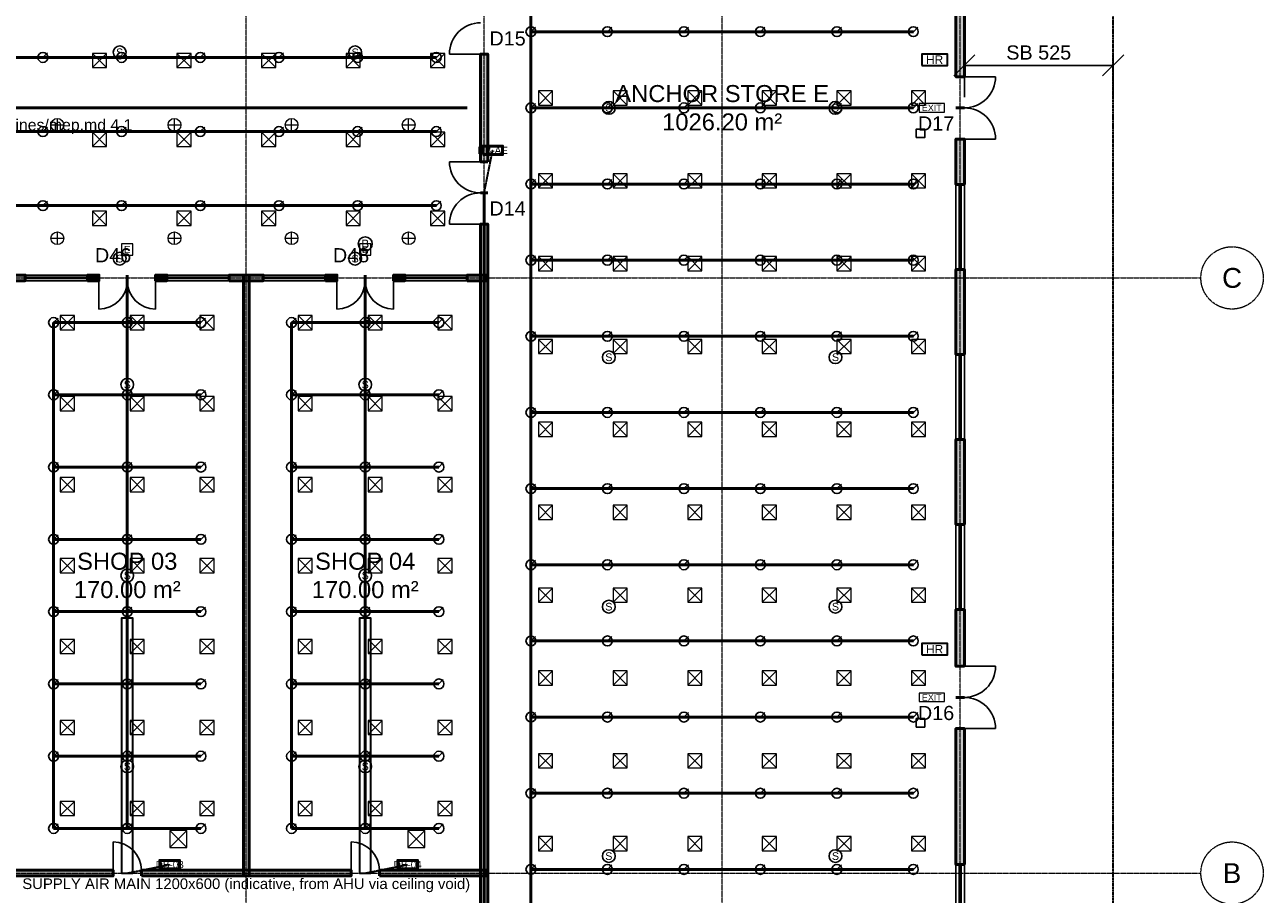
# Model space of a CAD drawing. Header units: millimetres. Extents: x -5300 to 125300, y -375 to 90375.
# Tile 8 of 9: x 81583 to 125300, y 19055 to 49731. Entities that reach past the tile are written whole.
import ezdxf
from ezdxf.enums import TextEntityAlignment as Align

# ---------------------------------------------------------------- set-up
doc = ezdxf.new("R2010")
doc.units = ezdxf.units.MM
for name, pattern in [('CENTER', [5.08, 3.175, -0.635, 0.635, -0.635]), ('DASHED', [1.524, 1.27, -0.254]), ('PHANTOM', [6.35, 3.175, -0.635, 0.635, -0.635, 0.635, -0.635])]:
    doc.linetypes.add(name, pattern=pattern)
for name, color, linetype, lineweight in [('AKS', 1, 'CENTER', 13), ('DUVAR', 7, 'Continuous', 50), ('E-ANNO-TEXT', 52, 'Continuous', 18), ('E-DB', 6, 'Continuous', 50), ('E-FALM', 230, 'Continuous', 25), ('E-LITE', 2, 'Continuous', 18), ('E-LITE-EMER', 40, 'Continuous', 18), ('E-TRAY', 210, 'DASHED', 35), ('ETIKET', 2, 'Continuous', 18), ('FP-ANNO-TEXT', 14, 'Continuous', 18), ('FP-HOSE', 20, 'Continuous', 35), ('FP-SPRK-HEAD', 1, 'Continuous', 25), ('FP-SPRK-PIPE', 12, 'Continuous', 50), ('HATCH', 8, 'Continuous', 9), ('KAPI', 3, 'Continuous', 25), ('M-ANNO-TEXT', 150, 'Continuous', 18), ('M-HVAC-RCG', 3, 'Continuous', 18), ('M-HVAC-SAD', 5, 'Continuous', 35), ('M-HVAC-SCD', 4, 'Continuous', 18), ('MAHAL', 2, 'Continuous', 18), ('OLCU', 1, 'Continuous', 18), ('PARSEL', 1, 'PHANTOM', 35), ('PENCERE', 5, 'Continuous', 25)]:
    doc.layers.add(name, color=color, linetype=linetype, lineweight=lineweight)
doc.styles.add('TR-ARIAL', font='arial.ttf')
doc.dimstyles.new('TR-100-CM', dxfattribs={"dimscale": 250, "dimtxt": 2, "dimasz": 1.5, "dimexe": 1.5, "dimexo": 1.5, "dimgap": 0.8, "dimtad": 1, "dimdec": 0, "dimlfac": 0.1, "dimdsep": 46, "dimtxsty": 'TR-ARIAL', "dimtsz": 1.5, "dimcen": 2.5, "dimclrd": 256, "dimclre": 256, "dimclrt": 256, "dimazin": 3, "dimtfac": 1, "dimtmove": 0, "dimatfit": 3})

msp = doc.modelspace()

# ---------------------------------------------------------------- hatches: boundary and pattern name
at = {"layer": 'HATCH'}
for points in [[(114750, 47900), (114750, 53100), (114450, 53100), (114450, 47900)], [(97925, 44900), (97925, 48700), (97675, 48700), (97675, 44900)], [(114750, 44100), (114750, 45700), (114450, 45700), (114450, 44100)], [(97925, 15475), (97925, 42700), (97675, 42700), (97675, 15475)], [(114750, 38100), (114750, 41100), (114450, 41100), (114450, 38100)], [(80900, 40700), (81600, 40700), (81600, 40900), (80900, 40900)], [(83800, 40700), (84200, 40700), (84200, 40900), (83800, 40900)], [(86200, 40700), (86600, 40700), (86600, 40900), (86200, 40900)], [(88800, 40700), (90000, 40700), (90000, 40900), (88800, 40900)], [(89500, 19700), (89500, 40900), (89300, 40900), (89300, 19700)], [(92200, 40700), (92600, 40700), (92600, 40900), (92200, 40900)], [(94600, 40700), (95000, 40700), (95000, 40900), (94600, 40900)], [(97200, 40700), (97900, 40700), (97900, 40900), (97200, 40900)], [(114750, 32100), (114750, 35100), (114450, 35100), (114450, 32100)], [(114750, 27100), (114750, 29100), (114450, 29100), (114450, 27100)], [(114750, 20100), (114750, 24900), (114450, 24900), (114450, 20100)], [(80900, 19700), (84700, 19700), (84700, 19900), (80900, 19900)], [(85700, 19700), (93100, 19700), (93100, 19900), (85700, 19900)], [(94100, 19700), (97900, 19700), (97900, 19900), (94100, 19900)]]:
    msp.add_hatch(color=256, dxfattribs=at).paths.add_polyline_path(points)

# ---------------------------------------------------------------- linework, layer by layer
at = {"layer": 'AKS'}
for p, q in [((89400, 7100), (89400, 86500)), ((97800, 7100), (97800, 86500)), ((106200, 7100), (106200, 86500)), ((114600, 7100), (114600, 86500)), ((-3100, 40800), (123100, 40800)), ((-3100, 19800), (123100, 19800))]:
    msp.add_line(p, q, dxfattribs=at)
for centre in [(124200, 40800), (124200, 19800)]:
    msp.add_circle(centre, 1100, dxfattribs=at)
at = {"layer": 'DUVAR'}
for p, q in [((97925, 48700), (97675, 48700)), ((114750, 47900), (114450, 47900)), ((114750, 46800), (114450, 46800)), ((114750, 46800), (114450, 46800)), ((114750, 45700), (114450, 45700)), ((97925, 44900), (97675, 44900)), ((97925, 43800), (97675, 43800)), ((97925, 43800), (97675, 43800)), ((114750, 44100), (114450, 44100)), ((97925, 42700), (97675, 42700)), ((114750, 41100), (114450, 41100)), ((81600, 40700), (81600, 40900)), ((83800, 40700), (83800, 40900)), ((84200, 40700), (84200, 40900)), ((85200, 40700), (85200, 40900)), ((85200, 40700), (85200, 40900)), ((86200, 40700), (86200, 40900)), ((86600, 40700), (86600, 40900)), ((88800, 40700), (88800, 40900)), ((90000, 40700), (90000, 40900)), ((92200, 40700), (92200, 40900)), ((92600, 40700), (92600, 40900)), ((93600, 40700), (93600, 40900)), ((93600, 40700), (93600, 40900)), ((94600, 40700), (94600, 40900)), ((95000, 40700), (95000, 40900)), ((97200, 40700), (97200, 40900)), ((114750, 38100), (114450, 38100)), ((114750, 35100), (114450, 35100)), ((114750, 32100), (114450, 32100)), ((114750, 29100), (114450, 29100)), ((114750, 27100), (114450, 27100)), ((114750, 26000), (114450, 26000)), ((114750, 26000), (114450, 26000)), ((114750, 24900), (114450, 24900)), ((84700, 19700), (84700, 19900)), ((85700, 19700), (85700, 19900)), ((93100, 19700), (93100, 19900)), ((94100, 19700), (94100, 19900)), ((114750, 20100), (114450, 20100))]:
    msp.add_line(p, q, dxfattribs=at)
for points in [[(114750, 47900), (114750, 53100), (114450, 53100), (114450, 47900)], [(97925, 44900), (97925, 48700), (97675, 48700), (97675, 44900)], [(114750, 44100), (114750, 45700), (114450, 45700), (114450, 44100)], [(97925, 15475), (97925, 42700), (97675, 42700), (97675, 15475)], [(114750, 38100), (114750, 41100), (114450, 41100), (114450, 38100)], [(80900, 40700), (81600, 40700), (81600, 40900), (80900, 40900)], [(83800, 40700), (84200, 40700), (84200, 40900), (83800, 40900)], [(86200, 40700), (86600, 40700), (86600, 40900), (86200, 40900)], [(88800, 40700), (90000, 40700), (90000, 40900), (88800, 40900)], [(89500, 19700), (89500, 40900), (89300, 40900), (89300, 19700)], [(92200, 40700), (92600, 40700), (92600, 40900), (92200, 40900)], [(94600, 40700), (95000, 40700), (95000, 40900), (94600, 40900)], [(97200, 40700), (97900, 40700), (97900, 40900), (97200, 40900)], [(114750, 32100), (114750, 35100), (114450, 35100), (114450, 32100)], [(114750, 27100), (114750, 29100), (114450, 29100), (114450, 27100)], [(114750, 20100), (114750, 24900), (114450, 24900), (114450, 20100)], [(80900, 19700), (84700, 19700), (84700, 19900), (80900, 19900)], [(85700, 19700), (93100, 19700), (93100, 19900), (85700, 19900)], [(94100, 19700), (97900, 19700), (97900, 19900), (94100, 19900)]]:
    msp.add_lwpolyline(points, close=True, dxfattribs=at)
at = {"layer": 'E-DB'}
for points in [[(97750, 45150), (98450, 45150), (98450, 45450), (97750, 45450)], [(86350, 19950), (87050, 19950), (87050, 20250), (86350, 20250)], [(94750, 19950), (95450, 19950), (95450, 20250), (94750, 20250)]]:
    msp.add_lwpolyline(points, close=True, dxfattribs=at)
at = {"layer": 'E-FALM'}
for points in [[(113050, 45750), (113350, 45750), (113350, 46050), (113050, 46050)], [(113050, 24950), (113350, 24950), (113350, 25250), (113050, 25250)]]:
    msp.add_lwpolyline(points, close=True, dxfattribs=at)
for centre, radius in [((84933.3, 48760), 225), ((93244.4, 48760), 225), ((102200, 46800), 225), ((110200, 46800), 225), ((93600, 42000), 250), ((84933.3, 41480), 225), ((93244.4, 41480), 225), ((102200, 38000), 225), ((110200, 38000), 225), ((85200, 37033.3), 225), ((93600, 37033.3), 225), ((85200, 30300), 225), ((93600, 30300), 225), ((102200, 29200), 225), ((110200, 29200), 225), ((85200, 23566.7), 225), ((93600, 23566.7), 225), ((102200, 20400), 225), ((110200, 20400), 225)]:
    msp.add_circle(centre, radius, dxfattribs=at)
at = {"layer": 'E-LITE'}
for p, q in [((82733.3, 45975), (82733.3, 46425)), ((86866.7, 45975), (86866.7, 46425)), ((91000, 45975), (91000, 46425)), ((95133.3, 45975), (95133.3, 46425)), ((82508.3, 46200), (82958.3, 46200)), ((86641.7, 46200), (87091.7, 46200)), ((90775, 46200), (91225, 46200)), ((94908.3, 46200), (95358.3, 46200)), ((82733.3, 41975), (82733.3, 42425)), ((86866.7, 41975), (86866.7, 42425)), ((91000, 41975), (91000, 42425)), ((95133.3, 41975), (95133.3, 42425)), ((82508.3, 42200), (82958.3, 42200)), ((86641.7, 42200), (87091.7, 42200)), ((90775, 42200), (91225, 42200)), ((94908.3, 42200), (95358.3, 42200))]:
    msp.add_line(p, q, dxfattribs=at)
at = {"layer": 'E-LITE', "const_width": 100}
for points in [[(82500, 19700), (83700, 19700)], [(86700, 19700), (87900, 19700)], [(90900, 19700), (92100, 19700)], [(95100, 19700), (96300, 19700)]]:
    msp.add_lwpolyline(points, dxfattribs=at)
at = {"layer": 'E-LITE'}
for centre in [(82733.3, 46200), (86866.7, 46200), (91000, 46200), (95133.3, 46200), (82733.3, 42200), (86866.7, 42200), (91000, 42200), (95133.3, 42200)]:
    msp.add_circle(centre, 225, dxfattribs=at)
at = {"layer": 'E-LITE-EMER'}
for points in [[(113150, 46650), (114050, 46650), (114050, 46950), (113150, 46950)], [(85000, 41600), (85400, 41600), (85400, 42000), (85000, 42000)], [(93400, 41600), (93800, 41600), (93800, 42000), (93400, 42000)], [(113150, 25850), (114050, 25850), (114050, 26150), (113150, 26150)]]:
    msp.add_lwpolyline(points, close=True, dxfattribs=at)
at = {"layer": 'E-TRAY'}
for p, q in [((97800, 43800), (98100, 45300)), ((85200, 19800), (86700, 20100)), ((93600, 19800), (95100, 20100))]:
    msp.add_line(p, q, dxfattribs=at)
at = {"layer": 'FP-HOSE'}
for points in [[(113250, 48300), (114150, 48300), (114150, 48700), (113250, 48700)], [(113250, 27500), (114150, 27500), (114150, 27900), (113250, 27900)]]:
    msp.add_lwpolyline(points, close=True, dxfattribs=at)
at = {"layer": 'FP-SPRK-HEAD'}
for p, q in [((99450, 49487), (99607.5, 49644.5)), ((102150, 49487), (102307.5, 49644.5)), ((104850, 49487), (105007.5, 49644.5)), ((107550, 49487), (107707.5, 49644.5)), ((110250, 49487), (110407.5, 49644.5)), ((112950, 49487), (113107.5, 49644.5)), ((82222.2, 48578.6), (82379.7, 48736.1)), ((85000, 48578.6), (85157.5, 48736.1)), ((87777.8, 48578.6), (87935.3, 48736.1)), ((90555.6, 48578.6), (90713.1, 48736.1)), ((93333.3, 48578.6), (93490.8, 48736.1)), ((96111.1, 48578.6), (96268.6, 48736.1)), ((99450, 46800), (99607.5, 46957.5)), ((102150, 46800), (102307.5, 46957.5)), ((104850, 46800), (105007.5, 46957.5)), ((107550, 46800), (107707.5, 46957.5)), ((110250, 46800), (110407.5, 46957.5)), ((112950, 46800), (113107.5, 46957.5)), ((82222.2, 45964.3), (82379.7, 46121.8)), ((85000, 45964.3), (85157.5, 46121.8)), ((87777.8, 45964.3), (87935.3, 46121.8)), ((90555.6, 45964.3), (90713.1, 46121.8)), ((93333.3, 45964.3), (93490.8, 46121.8)), ((96111.1, 45964.3), (96268.6, 46121.8)), ((99450, 44113), (99607.5, 44270.5)), ((102150, 44113), (102307.5, 44270.5)), ((104850, 44113), (105007.5, 44270.5)), ((107550, 44113), (107707.5, 44270.5)), ((110250, 44113), (110407.5, 44270.5)), ((112950, 44113), (113107.5, 44270.5)), ((82222.2, 43350), (82379.7, 43507.5)), ((85000, 43350), (85157.5, 43507.5)), ((87777.8, 43350), (87935.3, 43507.5)), ((90555.6, 43350), (90713.1, 43507.5)), ((93333.3, 43350), (93490.8, 43507.5)), ((96111.1, 43350), (96268.6, 43507.5)), ((99450, 41426.1), (99607.5, 41583.6)), ((102150, 41426.1), (102307.5, 41583.6)), ((104850, 41426.1), (105007.5, 41583.6)), ((107550, 41426.1), (107707.5, 41583.6)), ((110250, 41426.1), (110407.5, 41583.6)), ((112950, 41426.1), (113107.5, 41583.6)), ((82600, 39225), (82757.5, 39382.5)), ((85200, 39225), (85357.5, 39382.5)), ((87800, 39225), (87957.5, 39382.5)), ((91000, 39225), (91157.5, 39382.5)), ((93600, 39225), (93757.5, 39382.5)), ((96200, 39225), (96357.5, 39382.5)), ((99450, 38739.1), (99607.5, 38896.6)), ((102150, 38739.1), (102307.5, 38896.6)), ((104850, 38739.1), (105007.5, 38896.6)), ((107550, 38739.1), (107707.5, 38896.6)), ((110250, 38739.1), (110407.5, 38896.6)), ((112950, 38739.1), (113107.5, 38896.6)), ((82600, 36675), (82757.5, 36832.5)), ((85200, 36675), (85357.5, 36832.5)), ((87800, 36675), (87957.5, 36832.5)), ((91000, 36675), (91157.5, 36832.5)), ((93600, 36675), (93757.5, 36832.5)), ((96200, 36675), (96357.5, 36832.5)), ((99450, 36052.2), (99607.5, 36209.7)), ((102150, 36052.2), (102307.5, 36209.7)), ((104850, 36052.2), (105007.5, 36209.7)), ((107550, 36052.2), (107707.5, 36209.7)), ((110250, 36052.2), (110407.5, 36209.7)), ((112950, 36052.2), (113107.5, 36209.7)), ((82600, 34125), (82757.5, 34282.5)), ((85200, 34125), (85357.5, 34282.5)), ((87800, 34125), (87957.5, 34282.5)), ((91000, 34125), (91157.5, 34282.5)), ((93600, 34125), (93757.5, 34282.5)), ((96200, 34125), (96357.5, 34282.5)), ((99450, 33365.2), (99607.5, 33522.7)), ((102150, 33365.2), (102307.5, 33522.7)), ((104850, 33365.2), (105007.5, 33522.7)), ((107550, 33365.2), (107707.5, 33522.7)), ((110250, 33365.2), (110407.5, 33522.7)), ((112950, 33365.2), (113107.5, 33522.7)), ((82600, 31575), (82757.5, 31732.5)), ((85200, 31575), (85357.5, 31732.5)), ((87800, 31575), (87957.5, 31732.5)), ((91000, 31575), (91157.5, 31732.5)), ((93600, 31575), (93757.5, 31732.5)), ((96200, 31575), (96357.5, 31732.5)), ((99450, 30678.3), (99607.5, 30835.8)), ((102150, 30678.3), (102307.5, 30835.8)), ((104850, 30678.3), (105007.5, 30835.8)), ((107550, 30678.3), (107707.5, 30835.8)), ((110250, 30678.3), (110407.5, 30835.8)), ((112950, 30678.3), (113107.5, 30835.8)), ((82600, 29025), (82757.5, 29182.5)), ((85200, 29025), (85357.5, 29182.5)), ((87800, 29025), (87957.5, 29182.5)), ((91000, 29025), (91157.5, 29182.5)), ((93600, 29025), (93757.5, 29182.5)), ((96200, 29025), (96357.5, 29182.5)), ((99450, 27991.3), (99607.5, 28148.8)), ((102150, 27991.3), (102307.5, 28148.8)), ((104850, 27991.3), (105007.5, 28148.8)), ((107550, 27991.3), (107707.5, 28148.8)), ((110250, 27991.3), (110407.5, 28148.8)), ((112950, 27991.3), (113107.5, 28148.8)), ((82600, 26475), (82757.5, 26632.5)), ((85200, 26475), (85357.5, 26632.5)), ((87800, 26475), (87957.5, 26632.5)), ((91000, 26475), (91157.5, 26632.5)), ((93600, 26475), (93757.5, 26632.5)), ((96200, 26475), (96357.5, 26632.5)), ((99450, 25304.3), (99607.5, 25461.8)), ((102150, 25304.3), (102307.5, 25461.8)), ((104850, 25304.3), (105007.5, 25461.8)), ((107550, 25304.3), (107707.5, 25461.8)), ((110250, 25304.3), (110407.5, 25461.8)), ((112950, 25304.3), (113107.5, 25461.8)), ((82600, 23925), (82757.5, 24082.5)), ((85200, 23925), (85357.5, 24082.5)), ((87800, 23925), (87957.5, 24082.5)), ((91000, 23925), (91157.5, 24082.5)), ((93600, 23925), (93757.5, 24082.5)), ((96200, 23925), (96357.5, 24082.5)), ((99450, 22617.4), (99607.5, 22774.9)), ((102150, 22617.4), (102307.5, 22774.9)), ((104850, 22617.4), (105007.5, 22774.9)), ((107550, 22617.4), (107707.5, 22774.9)), ((110250, 22617.4), (110407.5, 22774.9)), ((112950, 22617.4), (113107.5, 22774.9)), ((82600, 21375), (82757.5, 21532.5)), ((85200, 21375), (85357.5, 21532.5)), ((87800, 21375), (87957.5, 21532.5)), ((91000, 21375), (91157.5, 21532.5)), ((93600, 21375), (93757.5, 21532.5)), ((96200, 21375), (96357.5, 21532.5)), ((99450, 19930.4), (99607.5, 20087.9)), ((102150, 19930.4), (102307.5, 20087.9)), ((104850, 19930.4), (105007.5, 20087.9)), ((107550, 19930.4), (107707.5, 20087.9)), ((110250, 19930.4), (110407.5, 20087.9)), ((112950, 19930.4), (113107.5, 20087.9))]:
    msp.add_line(p, q, dxfattribs=at)
for centre in [(99450, 49487), (102150, 49487), (104850, 49487), (107550, 49487), (110250, 49487), (112950, 49487), (82222.2, 48578.6), (85000, 48578.6), (87777.8, 48578.6), (90555.6, 48578.6), (93333.3, 48578.6), (96111.1, 48578.6), (99450, 46800), (102150, 46800), (104850, 46800), (107550, 46800), (110250, 46800), (112950, 46800), (82222.2, 45964.3), (85000, 45964.3), (87777.8, 45964.3), (90555.6, 45964.3), (93333.3, 45964.3), (96111.1, 45964.3), (99450, 44113), (102150, 44113), (104850, 44113), (107550, 44113), (110250, 44113), (112950, 44113), (82222.2, 43350), (85000, 43350), (87777.8, 43350), (90555.6, 43350), (93333.3, 43350), (96111.1, 43350), (99450, 41426.1), (102150, 41426.1), (104850, 41426.1), (107550, 41426.1), (110250, 41426.1), (112950, 41426.1), (82600, 39225), (85200, 39225), (87800, 39225), (91000, 39225), (93600, 39225), (96200, 39225), (99450, 38739.1), (102150, 38739.1), (104850, 38739.1), (107550, 38739.1), (110250, 38739.1), (112950, 38739.1), (82600, 36675), (85200, 36675), (87800, 36675), (91000, 36675), (93600, 36675), (96200, 36675), (99450, 36052.2), (102150, 36052.2), (104850, 36052.2), (107550, 36052.2), (110250, 36052.2), (112950, 36052.2), (82600, 34125), (85200, 34125), (87800, 34125), (91000, 34125), (93600, 34125), (96200, 34125), (99450, 33365.2), (102150, 33365.2), (104850, 33365.2), (107550, 33365.2), (110250, 33365.2), (112950, 33365.2), (82600, 31575), (85200, 31575), (87800, 31575), (91000, 31575), (93600, 31575), (96200, 31575), (99450, 30678.3), (102150, 30678.3), (104850, 30678.3), (107550, 30678.3), (110250, 30678.3), (112950, 30678.3), (82600, 29025), (85200, 29025), (87800, 29025), (91000, 29025), (93600, 29025), (96200, 29025), (99450, 27991.3), (102150, 27991.3), (104850, 27991.3), (107550, 27991.3), (110250, 27991.3), (112950, 27991.3), (82600, 26475), (85200, 26475), (87800, 26475), (91000, 26475), (93600, 26475), (96200, 26475), (99450, 25304.3), (102150, 25304.3), (104850, 25304.3), (107550, 25304.3), (110250, 25304.3), (112950, 25304.3), (82600, 23925), (85200, 23925), (87800, 23925), (91000, 23925), (93600, 23925), (96200, 23925), (99450, 22617.4), (102150, 22617.4), (104850, 22617.4), (107550, 22617.4), (110250, 22617.4), (112950, 22617.4), (82600, 21375), (85200, 21375), (87800, 21375), (91000, 21375), (93600, 21375), (96200, 21375), (99450, 19930.4), (102150, 19930.4), (104850, 19930.4), (107550, 19930.4), (110250, 19930.4), (112950, 19930.4)]:
    msp.add_circle(centre, 175, dxfattribs=at)
at = {"layer": 'FP-SPRK-PIPE'}
for p, q in [((99450, 49487), (99450, 52173.9)), ((99450, 49487), (102150, 49487)), ((99450, 46800), (99450, 49487)), ((102150, 49487), (104850, 49487)), ((104850, 49487), (107550, 49487)), ((107550, 49487), (110250, 49487)), ((110250, 49487), (112950, 49487)), ((79444.4, 48578.6), (82222.2, 48578.6)), ((82222.2, 48578.6), (85000, 48578.6)), ((85000, 48578.6), (87777.8, 48578.6)), ((87777.8, 48578.6), (90555.6, 48578.6)), ((90555.6, 48578.6), (93333.3, 48578.6)), ((93333.3, 48578.6), (96111.1, 48578.6)), ((22800, 46800), (97200, 46800)), ((99450, 46800), (102150, 46800)), ((99450, 44113), (99450, 46800)), ((102150, 46800), (104850, 46800)), ((104850, 46800), (107550, 46800)), ((107550, 46800), (110250, 46800)), ((110250, 46800), (112950, 46800)), ((79444.4, 45964.3), (82222.2, 45964.3)), ((82222.2, 45964.3), (85000, 45964.3)), ((85000, 45964.3), (87777.8, 45964.3)), ((87777.8, 45964.3), (90555.6, 45964.3)), ((90555.6, 45964.3), (93333.3, 45964.3)), ((93333.3, 45964.3), (96111.1, 45964.3)), ((97800, 17243.5), (97800, 43800)), ((99450, 44113), (102150, 44113)), ((99450, 41426.1), (99450, 44113)), ((102150, 44113), (104850, 44113)), ((104850, 44113), (107550, 44113)), ((107550, 44113), (110250, 44113)), ((110250, 44113), (112950, 44113)), ((79444.4, 43350), (82222.2, 43350)), ((82222.2, 43350), (85000, 43350)), ((85000, 43350), (87777.8, 43350)), ((87777.8, 43350), (90555.6, 43350)), ((90555.6, 43350), (93333.3, 43350)), ((93333.3, 43350), (96111.1, 43350)), ((99450, 41426.1), (102150, 41426.1)), ((99450, 38739.1), (99450, 41426.1)), ((102150, 41426.1), (104850, 41426.1)), ((104850, 41426.1), (107550, 41426.1)), ((107550, 41426.1), (110250, 41426.1)), ((110250, 41426.1), (112950, 41426.1)), ((85200, 21375), (85200, 40800)), ((93600, 21375), (93600, 40800)), ((82600, 39225), (85200, 39225)), ((82600, 36675), (82600, 39225)), ((85200, 39225), (87800, 39225)), ((91000, 39225), (93600, 39225)), ((91000, 36675), (91000, 39225)), ((93600, 39225), (96200, 39225)), ((99450, 38739.1), (102150, 38739.1)), ((99450, 36052.2), (99450, 38739.1)), ((102150, 38739.1), (104850, 38739.1)), ((104850, 38739.1), (107550, 38739.1)), ((107550, 38739.1), (110250, 38739.1)), ((110250, 38739.1), (112950, 38739.1)), ((82600, 36675), (85200, 36675)), ((82600, 34125), (82600, 36675)), ((85200, 36675), (87800, 36675)), ((91000, 36675), (93600, 36675)), ((91000, 34125), (91000, 36675)), ((93600, 36675), (96200, 36675)), ((99450, 36052.2), (102150, 36052.2)), ((99450, 33365.2), (99450, 36052.2)), ((102150, 36052.2), (104850, 36052.2)), ((104850, 36052.2), (107550, 36052.2)), ((107550, 36052.2), (110250, 36052.2)), ((110250, 36052.2), (112950, 36052.2)), ((82600, 34125), (85200, 34125)), ((82600, 31575), (82600, 34125)), ((85200, 34125), (87800, 34125)), ((91000, 34125), (93600, 34125)), ((91000, 31575), (91000, 34125)), ((93600, 34125), (96200, 34125)), ((99450, 33365.2), (102150, 33365.2)), ((99450, 30678.3), (99450, 33365.2)), ((102150, 33365.2), (104850, 33365.2)), ((104850, 33365.2), (107550, 33365.2)), ((107550, 33365.2), (110250, 33365.2)), ((110250, 33365.2), (112950, 33365.2)), ((82600, 31575), (85200, 31575)), ((82600, 29025), (82600, 31575)), ((85200, 31575), (87800, 31575)), ((91000, 31575), (93600, 31575)), ((91000, 29025), (91000, 31575)), ((93600, 31575), (96200, 31575)), ((99450, 30678.3), (102150, 30678.3)), ((99450, 27991.3), (99450, 30678.3)), ((102150, 30678.3), (104850, 30678.3)), ((104850, 30678.3), (107550, 30678.3)), ((107550, 30678.3), (110250, 30678.3)), ((110250, 30678.3), (112950, 30678.3)), ((82600, 29025), (85200, 29025)), ((82600, 26475), (82600, 29025)), ((85200, 29025), (87800, 29025)), ((91000, 29025), (93600, 29025)), ((91000, 26475), (91000, 29025)), ((93600, 29025), (96200, 29025)), ((99450, 27991.3), (102150, 27991.3)), ((99450, 25304.3), (99450, 27991.3)), ((102150, 27991.3), (104850, 27991.3)), ((104850, 27991.3), (107550, 27991.3)), ((107550, 27991.3), (110250, 27991.3)), ((110250, 27991.3), (112950, 27991.3)), ((82600, 26475), (85200, 26475)), ((82600, 23925), (82600, 26475)), ((85200, 26475), (87800, 26475)), ((91000, 26475), (93600, 26475)), ((91000, 23925), (91000, 26475)), ((93600, 26475), (96200, 26475)), ((99450, 25304.3), (102150, 25304.3)), ((99450, 22617.4), (99450, 25304.3)), ((102150, 25304.3), (104850, 25304.3)), ((104850, 25304.3), (107550, 25304.3)), ((107550, 25304.3), (110250, 25304.3)), ((110250, 25304.3), (112950, 25304.3)), ((82600, 23925), (85200, 23925)), ((82600, 21375), (82600, 23925)), ((85200, 23925), (87800, 23925)), ((91000, 23925), (93600, 23925)), ((91000, 21375), (91000, 23925)), ((93600, 23925), (96200, 23925)), ((99450, 22617.4), (102150, 22617.4)), ((99450, 19930.4), (99450, 22617.4)), ((102150, 22617.4), (104850, 22617.4)), ((104850, 22617.4), (107550, 22617.4)), ((107550, 22617.4), (110250, 22617.4)), ((110250, 22617.4), (112950, 22617.4)), ((82600, 21375), (85200, 21375)), ((82600, 21375), (85200, 21375)), ((85200, 21375), (87800, 21375)), ((91000, 21375), (93600, 21375)), ((91000, 21375), (93600, 21375)), ((93600, 21375), (96200, 21375)), ((99450, 19930.4), (102150, 19930.4)), ((99450, 17243.5), (99450, 19930.4)), ((102150, 19930.4), (104850, 19930.4)), ((104850, 19930.4), (107550, 19930.4)), ((107550, 19930.4), (110250, 19930.4)), ((110250, 19930.4), (112950, 19930.4))]:
    msp.add_line(p, q, dxfattribs=at)
at = {"layer": 'KAPI'}
for p, q in [((97675, 48700), (96575, 48700)), ((114750, 47900), (115850, 47900)), ((114750, 45700), (115850, 45700)), ((97675, 44900), (96575, 44900)), ((97675, 42700), (96575, 42700)), ((84200, 40700), (84200, 39700)), ((86200, 40700), (86200, 39700)), ((92600, 40700), (92600, 39700)), ((94600, 40700), (94600, 39700)), ((114750, 27100), (115850, 27100)), ((114750, 24900), (115850, 24900)), ((84700, 19900), (84700, 20900)), ((93100, 19900), (93100, 20900))]:
    msp.add_line(p, q, dxfattribs=at)
for centre, radius, start, end in [((97675, 48700), 1100, 90, 180), ((114750, 47900), 1100, -90, 0), ((114750, 45700), 1100, 0, 90), ((97675, 44900), 1100, 180, -90), ((97675, 42700), 1100, 90, 180), ((84200, 40700), 1000, -90, 0), ((86200, 40700), 1000, 180, -90), ((92600, 40700), 1000, -90, 0), ((94600, 40700), 1000, 180, -90), ((114750, 27100), 1100, -90, 0), ((114750, 24900), 1100, 0, 90), ((84700, 19900), 1000, 0, 90), ((93100, 19900), 1000, 0, 90)]:
    msp.add_arc(centre, radius, start, end, dxfattribs=at)
at = {"layer": 'M-HVAC-RCG'}
for p, q in [((86700, 20700), (87300, 21300)), ((86700, 21300), (87300, 20700)), ((95100, 20700), (95700, 21300)), ((95100, 21300), (95700, 20700))]:
    msp.add_line(p, q, dxfattribs=at)
for points in [[(86700, 20700), (87300, 20700), (87300, 21300), (86700, 21300)], [(95100, 20700), (95700, 20700), (95700, 21300), (95100, 21300)]]:
    msp.add_lwpolyline(points, close=True, dxfattribs=at)
at = {"layer": 'M-HVAC-SAD'}
for points in [[(85000, 19800), (85400, 19800), (85400, 28800), (85000, 28800)], [(93400, 19800), (93800, 19800), (93800, 28800), (93400, 28800)]]:
    msp.add_lwpolyline(points, close=True, dxfattribs=at)
at = {"layer": 'M-HVAC-SCD'}
for p, q in [((83972, 48223.1), (84472, 48723.1)), ((83972, 48723.1), (84472, 48223.1)), ((86956, 48223.1), (87456, 48723.1)), ((86956, 48723.1), (87456, 48223.1)), ((89940, 48223.1), (90440, 48723.1)), ((89940, 48723.1), (90440, 48223.1)), ((92924, 48223.1), (93424, 48723.1)), ((92924, 48723.1), (93424, 48223.1)), ((95908, 48223.1), (96408, 48723.1)), ((95908, 48723.1), (96408, 48223.1)), ((99716.7, 46900), (100216.7, 47400)), ((99716.7, 47400), (100216.7, 46900)), ((102350, 46900), (102850, 47400)), ((102350, 47400), (102850, 46900)), ((104983.3, 46900), (105483.3, 47400)), ((104983.3, 47400), (105483.3, 46900)), ((107616.7, 46900), (108116.7, 47400)), ((107616.7, 47400), (108116.7, 46900)), ((110250, 46900), (110750, 47400)), ((110250, 47400), (110750, 46900)), ((112883.3, 46900), (113383.3, 47400)), ((112883.3, 47400), (113383.3, 46900)), ((83972, 45438.5), (84472, 45938.5)), ((83972, 45938.5), (84472, 45438.5)), ((86956, 45438.5), (87456, 45938.5)), ((86956, 45938.5), (87456, 45438.5)), ((89940, 45438.5), (90440, 45938.5)), ((89940, 45938.5), (90440, 45438.5)), ((92924, 45438.5), (93424, 45938.5)), ((92924, 45938.5), (93424, 45438.5)), ((95908, 45438.5), (96408, 45938.5)), ((95908, 45938.5), (96408, 45438.5)), ((99716.7, 43976.2), (100216.7, 44476.2)), ((99716.7, 44476.2), (100216.7, 43976.2)), ((102350, 43976.2), (102850, 44476.2)), ((102350, 44476.2), (102850, 43976.2)), ((104983.3, 43976.2), (105483.3, 44476.2)), ((104983.3, 44476.2), (105483.3, 43976.2)), ((107616.7, 43976.2), (108116.7, 44476.2)), ((107616.7, 44476.2), (108116.7, 43976.2)), ((110250, 43976.2), (110750, 44476.2)), ((110250, 44476.2), (110750, 43976.2)), ((112883.3, 43976.2), (113383.3, 44476.2)), ((112883.3, 44476.2), (113383.3, 43976.2)), ((83972, 42653.8), (84472, 43153.8)), ((83972, 43153.8), (84472, 42653.8)), ((86956, 42653.8), (87456, 43153.8)), ((86956, 43153.8), (87456, 42653.8)), ((89940, 42653.8), (90440, 43153.8)), ((89940, 43153.8), (90440, 42653.8)), ((92924, 42653.8), (93424, 43153.8)), ((92924, 43153.8), (93424, 42653.8)), ((95908, 42653.8), (96408, 43153.8)), ((95908, 43153.8), (96408, 42653.8)), ((99716.7, 41052.4), (100216.7, 41552.4)), ((99716.7, 41552.4), (100216.7, 41052.4)), ((102350, 41052.4), (102850, 41552.4)), ((102350, 41552.4), (102850, 41052.4)), ((104983.3, 41052.4), (105483.3, 41552.4)), ((104983.3, 41552.4), (105483.3, 41052.4)), ((107616.7, 41052.4), (108116.7, 41552.4)), ((107616.7, 41552.4), (108116.7, 41052.4)), ((110250, 41052.4), (110750, 41552.4)), ((110250, 41552.4), (110750, 41052.4)), ((112883.3, 41052.4), (113383.3, 41552.4)), ((112883.3, 41552.4), (113383.3, 41052.4)), ((82833.3, 38971.4), (83333.3, 39471.4)), ((82833.3, 39471.4), (83333.3, 38971.4)), ((85300, 38971.4), (85800, 39471.4)), ((85300, 39471.4), (85800, 38971.4)), ((87766.7, 38971.4), (88266.7, 39471.4)), ((87766.7, 39471.4), (88266.7, 38971.4)), ((91233.3, 38971.4), (91733.3, 39471.4)), ((91233.3, 39471.4), (91733.3, 38971.4)), ((93700, 38971.4), (94200, 39471.4)), ((93700, 39471.4), (94200, 38971.4)), ((96166.7, 38971.4), (96666.7, 39471.4)), ((96166.7, 39471.4), (96666.7, 38971.4)), ((99716.7, 38128.6), (100216.7, 38628.6)), ((99716.7, 38628.6), (100216.7, 38128.6)), ((102350, 38128.6), (102850, 38628.6)), ((102350, 38628.6), (102850, 38128.6)), ((104983.3, 38128.6), (105483.3, 38628.6)), ((104983.3, 38628.6), (105483.3, 38128.6)), ((107616.7, 38128.6), (108116.7, 38628.6)), ((107616.7, 38628.6), (108116.7, 38128.6)), ((110250, 38128.6), (110750, 38628.6)), ((110250, 38628.6), (110750, 38128.6)), ((112883.3, 38128.6), (113383.3, 38628.6)), ((112883.3, 38628.6), (113383.3, 38128.6)), ((82833.3, 36114.3), (83333.3, 36614.3)), ((82833.3, 36614.3), (83333.3, 36114.3)), ((85300, 36114.3), (85800, 36614.3)), ((85300, 36614.3), (85800, 36114.3)), ((87766.7, 36114.3), (88266.7, 36614.3)), ((87766.7, 36614.3), (88266.7, 36114.3)), ((91233.3, 36114.3), (91733.3, 36614.3)), ((91233.3, 36614.3), (91733.3, 36114.3)), ((93700, 36114.3), (94200, 36614.3)), ((93700, 36614.3), (94200, 36114.3)), ((96166.7, 36114.3), (96666.7, 36614.3)), ((96166.7, 36614.3), (96666.7, 36114.3)), ((99716.7, 35204.8), (100216.7, 35704.8)), ((99716.7, 35704.8), (100216.7, 35204.8)), ((102350, 35204.8), (102850, 35704.8)), ((102350, 35704.8), (102850, 35204.8)), ((104983.3, 35204.8), (105483.3, 35704.8)), ((104983.3, 35704.8), (105483.3, 35204.8)), ((107616.7, 35204.8), (108116.7, 35704.8)), ((107616.7, 35704.8), (108116.7, 35204.8)), ((110250, 35204.8), (110750, 35704.8)), ((110250, 35704.8), (110750, 35204.8)), ((112883.3, 35204.8), (113383.3, 35704.8)), ((112883.3, 35704.8), (113383.3, 35204.8)), ((82833.3, 33257.1), (83333.3, 33757.1)), ((82833.3, 33757.1), (83333.3, 33257.1)), ((85300, 33257.1), (85800, 33757.1)), ((85300, 33757.1), (85800, 33257.1)), ((87766.7, 33257.1), (88266.7, 33757.1)), ((87766.7, 33757.1), (88266.7, 33257.1)), ((91233.3, 33257.1), (91733.3, 33757.1)), ((91233.3, 33757.1), (91733.3, 33257.1)), ((93700, 33257.1), (94200, 33757.1)), ((93700, 33757.1), (94200, 33257.1)), ((96166.7, 33257.1), (96666.7, 33757.1)), ((96166.7, 33757.1), (96666.7, 33257.1)), ((99716.7, 32281), (100216.7, 32781)), ((99716.7, 32781), (100216.7, 32281)), ((102350, 32281), (102850, 32781)), ((102350, 32781), (102850, 32281)), ((104983.3, 32281), (105483.3, 32781)), ((104983.3, 32781), (105483.3, 32281)), ((107616.7, 32281), (108116.7, 32781)), ((107616.7, 32781), (108116.7, 32281)), ((110250, 32281), (110750, 32781)), ((110250, 32781), (110750, 32281)), ((112883.3, 32281), (113383.3, 32781)), ((112883.3, 32781), (113383.3, 32281)), ((82833.3, 30400), (83333.3, 30900)), ((82833.3, 30900), (83333.3, 30400)), ((85300, 30400), (85800, 30900)), ((85300, 30900), (85800, 30400)), ((87766.7, 30400), (88266.7, 30900)), ((87766.7, 30900), (88266.7, 30400)), ((91233.3, 30400), (91733.3, 30900)), ((91233.3, 30900), (91733.3, 30400)), ((93700, 30400), (94200, 30900)), ((93700, 30900), (94200, 30400)), ((96166.7, 30400), (96666.7, 30900)), ((96166.7, 30900), (96666.7, 30400)), ((99716.7, 29357.1), (100216.7, 29857.1)), ((99716.7, 29857.1), (100216.7, 29357.1)), ((102350, 29357.1), (102850, 29857.1)), ((102350, 29857.1), (102850, 29357.1)), ((104983.3, 29357.1), (105483.3, 29857.1)), ((104983.3, 29857.1), (105483.3, 29357.1)), ((107616.7, 29357.1), (108116.7, 29857.1)), ((107616.7, 29857.1), (108116.7, 29357.1)), ((110250, 29357.1), (110750, 29857.1)), ((110250, 29857.1), (110750, 29357.1)), ((112883.3, 29357.1), (113383.3, 29857.1)), ((112883.3, 29857.1), (113383.3, 29357.1)), ((82833.3, 27542.9), (83333.3, 28042.9)), ((82833.3, 28042.9), (83333.3, 27542.9)), ((85300, 27542.9), (85800, 28042.9)), ((85300, 28042.9), (85800, 27542.9)), ((87766.7, 27542.9), (88266.7, 28042.9)), ((87766.7, 28042.9), (88266.7, 27542.9)), ((91233.3, 27542.9), (91733.3, 28042.9)), ((91233.3, 28042.9), (91733.3, 27542.9)), ((93700, 27542.9), (94200, 28042.9)), ((93700, 28042.9), (94200, 27542.9)), ((96166.7, 27542.9), (96666.7, 28042.9)), ((96166.7, 28042.9), (96666.7, 27542.9)), ((99716.7, 26433.3), (100216.7, 26933.3)), ((99716.7, 26933.3), (100216.7, 26433.3)), ((102350, 26433.3), (102850, 26933.3)), ((102350, 26933.3), (102850, 26433.3)), ((104983.3, 26433.3), (105483.3, 26933.3)), ((104983.3, 26933.3), (105483.3, 26433.3)), ((107616.7, 26433.3), (108116.7, 26933.3)), ((107616.7, 26933.3), (108116.7, 26433.3)), ((110250, 26433.3), (110750, 26933.3)), ((110250, 26933.3), (110750, 26433.3)), ((112883.3, 26433.3), (113383.3, 26933.3)), ((112883.3, 26933.3), (113383.3, 26433.3)), ((82833.3, 24685.7), (83333.3, 25185.7)), ((82833.3, 25185.7), (83333.3, 24685.7)), ((85300, 24685.7), (85800, 25185.7)), ((85300, 25185.7), (85800, 24685.7)), ((87766.7, 24685.7), (88266.7, 25185.7)), ((87766.7, 25185.7), (88266.7, 24685.7)), ((91233.3, 24685.7), (91733.3, 25185.7)), ((91233.3, 25185.7), (91733.3, 24685.7)), ((93700, 24685.7), (94200, 25185.7)), ((93700, 25185.7), (94200, 24685.7)), ((96166.7, 24685.7), (96666.7, 25185.7)), ((96166.7, 25185.7), (96666.7, 24685.7)), ((99716.7, 23509.5), (100216.7, 24009.5)), ((99716.7, 24009.5), (100216.7, 23509.5)), ((102350, 23509.5), (102850, 24009.5)), ((102350, 24009.5), (102850, 23509.5)), ((104983.3, 23509.5), (105483.3, 24009.5)), ((104983.3, 24009.5), (105483.3, 23509.5)), ((107616.7, 23509.5), (108116.7, 24009.5)), ((107616.7, 24009.5), (108116.7, 23509.5)), ((110250, 23509.5), (110750, 24009.5)), ((110250, 24009.5), (110750, 23509.5)), ((112883.3, 23509.5), (113383.3, 24009.5)), ((112883.3, 24009.5), (113383.3, 23509.5)), ((82833.3, 21828.6), (83333.3, 22328.6)), ((82833.3, 22328.6), (83333.3, 21828.6)), ((85300, 21828.6), (85800, 22328.6)), ((85300, 22328.6), (85800, 21828.6)), ((87766.7, 21828.6), (88266.7, 22328.6)), ((87766.7, 22328.6), (88266.7, 21828.6)), ((91233.3, 21828.6), (91733.3, 22328.6)), ((91233.3, 22328.6), (91733.3, 21828.6)), ((93700, 21828.6), (94200, 22328.6)), ((93700, 22328.6), (94200, 21828.6)), ((96166.7, 21828.6), (96666.7, 22328.6)), ((96166.7, 22328.6), (96666.7, 21828.6)), ((99716.7, 20585.7), (100216.7, 21085.7)), ((99716.7, 21085.7), (100216.7, 20585.7)), ((102350, 20585.7), (102850, 21085.7)), ((102350, 21085.7), (102850, 20585.7)), ((104983.3, 20585.7), (105483.3, 21085.7)), ((104983.3, 21085.7), (105483.3, 20585.7)), ((107616.7, 20585.7), (108116.7, 21085.7)), ((107616.7, 21085.7), (108116.7, 20585.7)), ((110250, 20585.7), (110750, 21085.7)), ((110250, 21085.7), (110750, 20585.7)), ((112883.3, 20585.7), (113383.3, 21085.7)), ((112883.3, 21085.7), (113383.3, 20585.7))]:
    msp.add_line(p, q, dxfattribs=at)
for points in [[(83972, 48223.1), (84472, 48223.1), (84472, 48723.1), (83972, 48723.1)], [(86956, 48223.1), (87456, 48223.1), (87456, 48723.1), (86956, 48723.1)], [(89940, 48223.1), (90440, 48223.1), (90440, 48723.1), (89940, 48723.1)], [(92924, 48223.1), (93424, 48223.1), (93424, 48723.1), (92924, 48723.1)], [(95908, 48223.1), (96408, 48223.1), (96408, 48723.1), (95908, 48723.1)], [(99716.7, 46900), (100216.7, 46900), (100216.7, 47400), (99716.7, 47400)], [(102350, 46900), (102850, 46900), (102850, 47400), (102350, 47400)], [(104983.3, 46900), (105483.3, 46900), (105483.3, 47400), (104983.3, 47400)], [(107616.7, 46900), (108116.7, 46900), (108116.7, 47400), (107616.7, 47400)], [(110250, 46900), (110750, 46900), (110750, 47400), (110250, 47400)], [(112883.3, 46900), (113383.3, 46900), (113383.3, 47400), (112883.3, 47400)], [(83972, 45438.5), (84472, 45438.5), (84472, 45938.5), (83972, 45938.5)], [(86956, 45438.5), (87456, 45438.5), (87456, 45938.5), (86956, 45938.5)], [(89940, 45438.5), (90440, 45438.5), (90440, 45938.5), (89940, 45938.5)], [(92924, 45438.5), (93424, 45438.5), (93424, 45938.5), (92924, 45938.5)], [(95908, 45438.5), (96408, 45438.5), (96408, 45938.5), (95908, 45938.5)], [(99716.7, 43976.2), (100216.7, 43976.2), (100216.7, 44476.2), (99716.7, 44476.2)], [(102350, 43976.2), (102850, 43976.2), (102850, 44476.2), (102350, 44476.2)], [(104983.3, 43976.2), (105483.3, 43976.2), (105483.3, 44476.2), (104983.3, 44476.2)], [(107616.7, 43976.2), (108116.7, 43976.2), (108116.7, 44476.2), (107616.7, 44476.2)], [(110250, 43976.2), (110750, 43976.2), (110750, 44476.2), (110250, 44476.2)], [(112883.3, 43976.2), (113383.3, 43976.2), (113383.3, 44476.2), (112883.3, 44476.2)], [(83972, 42653.8), (84472, 42653.8), (84472, 43153.8), (83972, 43153.8)], [(86956, 42653.8), (87456, 42653.8), (87456, 43153.8), (86956, 43153.8)], [(89940, 42653.8), (90440, 42653.8), (90440, 43153.8), (89940, 43153.8)], [(92924, 42653.8), (93424, 42653.8), (93424, 43153.8), (92924, 43153.8)], [(95908, 42653.8), (96408, 42653.8), (96408, 43153.8), (95908, 43153.8)], [(99716.7, 41052.4), (100216.7, 41052.4), (100216.7, 41552.4), (99716.7, 41552.4)], [(102350, 41052.4), (102850, 41052.4), (102850, 41552.4), (102350, 41552.4)], [(104983.3, 41052.4), (105483.3, 41052.4), (105483.3, 41552.4), (104983.3, 41552.4)], [(107616.7, 41052.4), (108116.7, 41052.4), (108116.7, 41552.4), (107616.7, 41552.4)], [(110250, 41052.4), (110750, 41052.4), (110750, 41552.4), (110250, 41552.4)], [(112883.3, 41052.4), (113383.3, 41052.4), (113383.3, 41552.4), (112883.3, 41552.4)], [(82833.3, 38971.4), (83333.3, 38971.4), (83333.3, 39471.4), (82833.3, 39471.4)], [(85300, 38971.4), (85800, 38971.4), (85800, 39471.4), (85300, 39471.4)], [(87766.7, 38971.4), (88266.7, 38971.4), (88266.7, 39471.4), (87766.7, 39471.4)], [(91233.3, 38971.4), (91733.3, 38971.4), (91733.3, 39471.4), (91233.3, 39471.4)], [(93700, 38971.4), (94200, 38971.4), (94200, 39471.4), (93700, 39471.4)], [(96166.7, 38971.4), (96666.7, 38971.4), (96666.7, 39471.4), (96166.7, 39471.4)], [(99716.7, 38128.6), (100216.7, 38128.6), (100216.7, 38628.6), (99716.7, 38628.6)], [(102350, 38128.6), (102850, 38128.6), (102850, 38628.6), (102350, 38628.6)], [(104983.3, 38128.6), (105483.3, 38128.6), (105483.3, 38628.6), (104983.3, 38628.6)], [(107616.7, 38128.6), (108116.7, 38128.6), (108116.7, 38628.6), (107616.7, 38628.6)], [(110250, 38128.6), (110750, 38128.6), (110750, 38628.6), (110250, 38628.6)], [(112883.3, 38128.6), (113383.3, 38128.6), (113383.3, 38628.6), (112883.3, 38628.6)], [(82833.3, 36114.3), (83333.3, 36114.3), (83333.3, 36614.3), (82833.3, 36614.3)], [(85300, 36114.3), (85800, 36114.3), (85800, 36614.3), (85300, 36614.3)], [(87766.7, 36114.3), (88266.7, 36114.3), (88266.7, 36614.3), (87766.7, 36614.3)], [(91233.3, 36114.3), (91733.3, 36114.3), (91733.3, 36614.3), (91233.3, 36614.3)], [(93700, 36114.3), (94200, 36114.3), (94200, 36614.3), (93700, 36614.3)], [(96166.7, 36114.3), (96666.7, 36114.3), (96666.7, 36614.3), (96166.7, 36614.3)], [(99716.7, 35204.8), (100216.7, 35204.8), (100216.7, 35704.8), (99716.7, 35704.8)], [(102350, 35204.8), (102850, 35204.8), (102850, 35704.8), (102350, 35704.8)], [(104983.3, 35204.8), (105483.3, 35204.8), (105483.3, 35704.8), (104983.3, 35704.8)], [(107616.7, 35204.8), (108116.7, 35204.8), (108116.7, 35704.8), (107616.7, 35704.8)], [(110250, 35204.8), (110750, 35204.8), (110750, 35704.8), (110250, 35704.8)], [(112883.3, 35204.8), (113383.3, 35204.8), (113383.3, 35704.8), (112883.3, 35704.8)], [(82833.3, 33257.1), (83333.3, 33257.1), (83333.3, 33757.1), (82833.3, 33757.1)], [(85300, 33257.1), (85800, 33257.1), (85800, 33757.1), (85300, 33757.1)], [(87766.7, 33257.1), (88266.7, 33257.1), (88266.7, 33757.1), (87766.7, 33757.1)], [(91233.3, 33257.1), (91733.3, 33257.1), (91733.3, 33757.1), (91233.3, 33757.1)], [(93700, 33257.1), (94200, 33257.1), (94200, 33757.1), (93700, 33757.1)], [(96166.7, 33257.1), (96666.7, 33257.1), (96666.7, 33757.1), (96166.7, 33757.1)], [(99716.7, 32281), (100216.7, 32281), (100216.7, 32781), (99716.7, 32781)], [(102350, 32281), (102850, 32281), (102850, 32781), (102350, 32781)], [(104983.3, 32281), (105483.3, 32281), (105483.3, 32781), (104983.3, 32781)], [(107616.7, 32281), (108116.7, 32281), (108116.7, 32781), (107616.7, 32781)], [(110250, 32281), (110750, 32281), (110750, 32781), (110250, 32781)], [(112883.3, 32281), (113383.3, 32281), (113383.3, 32781), (112883.3, 32781)], [(82833.3, 30400), (83333.3, 30400), (83333.3, 30900), (82833.3, 30900)], [(85300, 30400), (85800, 30400), (85800, 30900), (85300, 30900)], [(87766.7, 30400), (88266.7, 30400), (88266.7, 30900), (87766.7, 30900)], [(91233.3, 30400), (91733.3, 30400), (91733.3, 30900), (91233.3, 30900)], [(93700, 30400), (94200, 30400), (94200, 30900), (93700, 30900)], [(96166.7, 30400), (96666.7, 30400), (96666.7, 30900), (96166.7, 30900)], [(99716.7, 29357.1), (100216.7, 29357.1), (100216.7, 29857.1), (99716.7, 29857.1)], [(102350, 29357.1), (102850, 29357.1), (102850, 29857.1), (102350, 29857.1)], [(104983.3, 29357.1), (105483.3, 29357.1), (105483.3, 29857.1), (104983.3, 29857.1)], [(107616.7, 29357.1), (108116.7, 29357.1), (108116.7, 29857.1), (107616.7, 29857.1)], [(110250, 29357.1), (110750, 29357.1), (110750, 29857.1), (110250, 29857.1)], [(112883.3, 29357.1), (113383.3, 29357.1), (113383.3, 29857.1), (112883.3, 29857.1)], [(82833.3, 27542.9), (83333.3, 27542.9), (83333.3, 28042.9), (82833.3, 28042.9)], [(85300, 27542.9), (85800, 27542.9), (85800, 28042.9), (85300, 28042.9)], [(87766.7, 27542.9), (88266.7, 27542.9), (88266.7, 28042.9), (87766.7, 28042.9)], [(91233.3, 27542.9), (91733.3, 27542.9), (91733.3, 28042.9), (91233.3, 28042.9)], [(93700, 27542.9), (94200, 27542.9), (94200, 28042.9), (93700, 28042.9)], [(96166.7, 27542.9), (96666.7, 27542.9), (96666.7, 28042.9), (96166.7, 28042.9)], [(99716.7, 26433.3), (100216.7, 26433.3), (100216.7, 26933.3), (99716.7, 26933.3)], [(102350, 26433.3), (102850, 26433.3), (102850, 26933.3), (102350, 26933.3)], [(104983.3, 26433.3), (105483.3, 26433.3), (105483.3, 26933.3), (104983.3, 26933.3)], [(107616.7, 26433.3), (108116.7, 26433.3), (108116.7, 26933.3), (107616.7, 26933.3)], [(110250, 26433.3), (110750, 26433.3), (110750, 26933.3), (110250, 26933.3)], [(112883.3, 26433.3), (113383.3, 26433.3), (113383.3, 26933.3), (112883.3, 26933.3)], [(82833.3, 24685.7), (83333.3, 24685.7), (83333.3, 25185.7), (82833.3, 25185.7)], [(85300, 24685.7), (85800, 24685.7), (85800, 25185.7), (85300, 25185.7)], [(87766.7, 24685.7), (88266.7, 24685.7), (88266.7, 25185.7), (87766.7, 25185.7)], [(91233.3, 24685.7), (91733.3, 24685.7), (91733.3, 25185.7), (91233.3, 25185.7)], [(93700, 24685.7), (94200, 24685.7), (94200, 25185.7), (93700, 25185.7)], [(96166.7, 24685.7), (96666.7, 24685.7), (96666.7, 25185.7), (96166.7, 25185.7)], [(99716.7, 23509.5), (100216.7, 23509.5), (100216.7, 24009.5), (99716.7, 24009.5)], [(102350, 23509.5), (102850, 23509.5), (102850, 24009.5), (102350, 24009.5)], [(104983.3, 23509.5), (105483.3, 23509.5), (105483.3, 24009.5), (104983.3, 24009.5)], [(107616.7, 23509.5), (108116.7, 23509.5), (108116.7, 24009.5), (107616.7, 24009.5)], [(110250, 23509.5), (110750, 23509.5), (110750, 24009.5), (110250, 24009.5)], [(112883.3, 23509.5), (113383.3, 23509.5), (113383.3, 24009.5), (112883.3, 24009.5)], [(82833.3, 21828.6), (83333.3, 21828.6), (83333.3, 22328.6), (82833.3, 22328.6)], [(85300, 21828.6), (85800, 21828.6), (85800, 22328.6), (85300, 22328.6)], [(87766.7, 21828.6), (88266.7, 21828.6), (88266.7, 22328.6), (87766.7, 22328.6)], [(91233.3, 21828.6), (91733.3, 21828.6), (91733.3, 22328.6), (91233.3, 22328.6)], [(93700, 21828.6), (94200, 21828.6), (94200, 22328.6), (93700, 22328.6)], [(96166.7, 21828.6), (96666.7, 21828.6), (96666.7, 22328.6), (96166.7, 22328.6)], [(99716.7, 20585.7), (100216.7, 20585.7), (100216.7, 21085.7), (99716.7, 21085.7)], [(102350, 20585.7), (102850, 20585.7), (102850, 21085.7), (102350, 21085.7)], [(104983.3, 20585.7), (105483.3, 20585.7), (105483.3, 21085.7), (104983.3, 21085.7)], [(107616.7, 20585.7), (108116.7, 20585.7), (108116.7, 21085.7), (107616.7, 21085.7)], [(110250, 20585.7), (110750, 20585.7), (110750, 21085.7), (110250, 21085.7)], [(112883.3, 20585.7), (113383.3, 20585.7), (113383.3, 21085.7), (112883.3, 21085.7)]]:
    msp.add_lwpolyline(points, close=True, dxfattribs=at)
at = {"layer": 'PARSEL'}
msp.add_lwpolyline([(0, 0), (120000, 0), (120000, 90000), (0, 90000)], close=True, dxfattribs=at)
at = {"layer": 'PENCERE'}
for p, q in [((114450, 41100), (114450, 44100)), ((114562.5, 41100), (114562.5, 44100)), ((114637.5, 41100), (114637.5, 44100)), ((114750, 41100), (114750, 44100)), ((81600, 40900), (83800, 40900)), ((81600, 40825), (83800, 40825)), ((81600, 40775), (83800, 40775)), ((81600, 40700), (83800, 40700)), ((86600, 40900), (88800, 40900)), ((86600, 40825), (88800, 40825)), ((86600, 40775), (88800, 40775)), ((86600, 40700), (88800, 40700)), ((90000, 40900), (92200, 40900)), ((90000, 40825), (92200, 40825)), ((90000, 40775), (92200, 40775)), ((90000, 40700), (92200, 40700)), ((95000, 40900), (97200, 40900)), ((95000, 40825), (97200, 40825)), ((95000, 40775), (97200, 40775)), ((95000, 40700), (97200, 40700)), ((114450, 35100), (114450, 38100)), ((114562.5, 35100), (114562.5, 38100)), ((114637.5, 35100), (114637.5, 38100)), ((114750, 35100), (114750, 38100)), ((114450, 29100), (114450, 32100)), ((114562.5, 29100), (114562.5, 32100)), ((114637.5, 29100), (114637.5, 32100)), ((114750, 29100), (114750, 32100)), ((114450, 17100), (114450, 20100)), ((114562.5, 17100), (114562.5, 20100)), ((114637.5, 17100), (114637.5, 20100)), ((114750, 17100), (114750, 20100))]:
    msp.add_line(p, q, dxfattribs=at)

# ---------------------------------------------------------------- texts
at = {"layer": 'AKS', "style": 'TR-ARIAL'}
for s, p in [('C', (124200, 40800)), ('B', (124200, 19800))]:
    msp.add_text(s, height=700, dxfattribs=at).set_placement(p, align=Align.MIDDLE_CENTER)
at = {"layer": 'E-ANNO-TEXT', "style": 'TR-ARIAL'}
for s, height, p in [('EXIT', 225, (113600, 46800)), ('DB-AE', 250, (98100, 45300)), ('EXIT', 225, (113600, 26000)), ('DB-03', 250, (86700, 20100)), ('DB-04', 250, (95100, 20100))]:
    msp.add_text(s, height=height, dxfattribs=at).set_placement(p, align=Align.MIDDLE_CENTER)
at = {"layer": 'E-FALM', "style": 'TR-ARIAL'}
for s, height, p in [('S', 270, (84933.3, 48760)), ('S', 270, (93244.4, 48760)), ('S', 270, (102200, 46800)), ('S', 270, (110200, 46800)), ('B', 300, (93600, 42000)), ('S', 270, (84933.3, 41480)), ('S', 270, (93244.4, 41480)), ('S', 270, (102200, 38000)), ('S', 270, (110200, 38000)), ('S', 270, (85200, 37033.3)), ('S', 270, (93600, 37033.3)), ('S', 270, (85200, 30300)), ('S', 270, (93600, 30300)), ('S', 270, (102200, 29200)), ('S', 270, (110200, 29200)), ('S', 270, (85200, 23566.7)), ('S', 270, (93600, 23566.7)), ('S', 270, (102200, 20400)), ('S', 270, (110200, 20400))]:
    msp.add_text(s, height=height, dxfattribs=at).set_placement(p, align=Align.MIDDLE_CENTER)
at = {"layer": 'E-LITE-EMER', "style": 'TR-ARIAL'}
for p in [(85200, 41800), (93600, 41800)]:
    msp.add_text('E', height=250, dxfattribs=at).set_placement(p, align=Align.MIDDLE_CENTER)
at = {"layer": 'ETIKET', "style": 'TR-ARIAL'}
for s, p in [('D15', (98625, 49250)), ('D17', (113750, 46250)), ('D14', (98625, 43250)), ('D46', (84700, 41600)), ('D48', (93100, 41600)), ('D16', (113750, 25450))]:
    msp.add_text(s, height=500, dxfattribs=at).set_placement(p, align=Align.MIDDLE_CENTER)
at = {"layer": 'FP-ANNO-TEXT', "style": 'TR-ARIAL'}
for s, height, p in [('HR', 300, (113700, 48500)), ('SPRINKLER GRID <= 2.8 m (NFPA 13 OH2: max 12.1 m2 / 4.6 m) RoT - references/disciplines/mep.md 4.1', 400, (72000, 46200)), ('HR', 300, (113700, 27700))]:
    msp.add_text(s, height=height, dxfattribs=at).set_placement(p, align=Align.MIDDLE_CENTER)
at = {"layer": 'M-ANNO-TEXT', "style": 'TR-ARIAL'}
msp.add_text('SUPPLY AIR MAIN 1200x600 (indicative, from AHU via ceiling void)', height=375, dxfattribs=at).set_placement((89400, 19425), align=Align.MIDDLE_CENTER)
at = {"layer": 'MAHAL', "char_height": 600, "attachment_point": 5, "style": 'TR-ARIAL'}
for s, insert in [('ANCHOR STORE E\\P1026.20 m²', (106200, 46800)), ('SHOP 03\\P170.00 m²', (85200, 30300)), ('SHOP 04\\P170.00 m²', (93600, 30300))]:
    msp.add_mtext(s, dxfattribs=dict(at, insert=insert))

# ---------------------------------------------------------------- dimensions: what is measured, and where the dimension line sits
at = {"layer": 'OLCU'}
msp.add_linear_dim(base=(114750, 48300), p1=(114750, 46800), p2=(120000, 46800), text='SB <>', dimstyle='TR-100-CM', dxfattribs=at).render()

doc.saveas('drawing.dxf')
